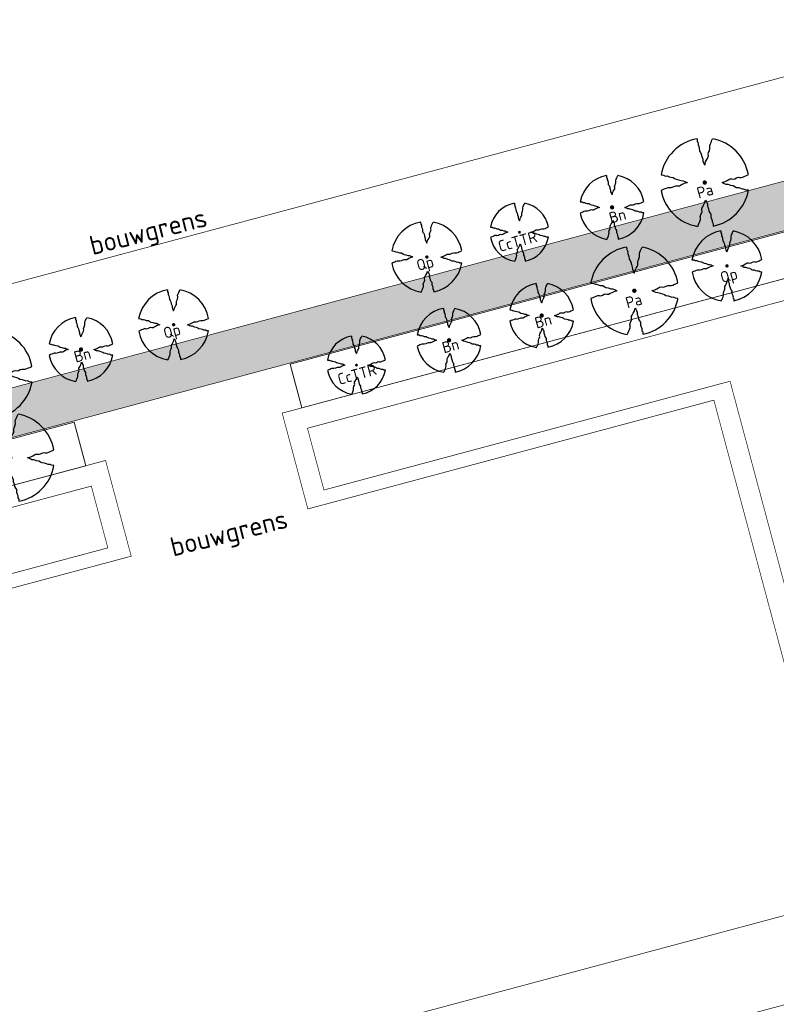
# Model space of a CAD drawing. Header units: metres. Extents: x 102000 to 105000, y 414600 to 420766.
# Tile 105 of 256: x 103096 to 103214, y 418256 to 418410. Entities that reach past the tile are written whole.
import ezdxf
from ezdxf.enums import TextEntityAlignment as Align

# ---------------------------------------------------------------- set-up
doc = ezdxf.new("R2010")
doc.units = ezdxf.units.M
doc.linetypes.add('DGN Style 2', pattern=[10.029034, 6.01742, -4.011614])
doc.layers.get('0').update_dxf_attribs({"color": 8})
for name, color, linetype, lineweight in [('00-Ontwerp DKIV', 8, 'Continuous', 0), ('N-PV-KG-GRENS_BOUWVLAK', 7, 'DGN Style 2', 0), ('N-WE-GR-BOOM-T35-500', 50, 'Continuous', 35)]:
    doc.layers.add(name, color=color, linetype=linetype, lineweight=lineweight)
doc.layers.add('N-GV-GR-BOOM_2021-2022-S', color=1, linetype='Continuous', lineweight=25, true_color=0xff0000)
doc.layers.add('N-WE-GW-WATERGANG_SLOOT_INSTEEK-G', color=7, linetype='Continuous', lineweight=5, true_color=0x00ff01)
doc.styles.add('NLCS-ISO-ANNOTATIEF-T25', font='NLCS-ISO.ttf', dxfattribs={"height": 2.5})
doc.styles.add('NLCS-ISO-M500-T35', font='NLCS-ISO.ttf', dxfattribs={"height": 1.75})

# ---------------------------------------------------------------- blocks, each defined once
blk = doc.blocks.new('N-SGR-BOOM_2E GROOTTE')
at = {"ltscale": 0.1}
h = blk.add_hatch(color=256, dxfattribs=at)
edge = h.paths.add_edge_path()
edge.add_arc((-0.002, 0.003), 0.15, 0, 360)
at = {"flags": 128}
for points in [[(-0.393, 2.219), (-0.386, 2.091), (-0.348, 2.03), (-0.339, 1.969), (-0.341, 1.917), (-0.308, 1.837), (-0.277, 1.741), (-0.267, 1.599), (-0.216, 1.531), (-0.176, 1.447), (-0.153, 1.329), (-0.105, 1.196), (-0.101, 1.091), (-0.064, 1.01), (-0.03, 0.939), (-0.003, 0.885), (0.045, 1.05), (0.096, 1.142), (0.143, 1.23), (0.18, 1.291), (0.184, 1.376), (0.173, 1.464), (0.193, 1.531), (0.234, 1.613), (0.265, 1.725), (0.255, 1.772), (0.254, 1.878), (0.285, 1.965), (0.319, 2.036), (0.35, 2.117), (0.397, 2.217)], [(-2.219, 0.389), (-2.089, 0.381), (-2.027, 0.345), (-1.967, 0.335), (-1.916, 0.339), (-1.835, 0.305), (-1.74, 0.274), (-1.598, 0.264), (-1.531, 0.213), (-1.443, 0.17), (-1.325, 0.147), (-1.195, 0.102), (-1.09, 0.098), (-1.008, 0.061), (-0.938, 0.027), (-0.883, 0), (-1.048, -0.048), (-1.141, -0.099), (-1.229, -0.146), (-1.29, -0.183), (-1.374, -0.186), (-1.462, -0.176), (-1.531, -0.196), (-1.612, -0.237), (-1.723, -0.268), (-1.77, -0.258), (-1.876, -0.259), (-1.963, -0.29), (-2.034, -0.323), (-2.115, -0.352), (-2.216, -0.401)], [(2.214, -0.385), (2.084, -0.378), (2.022, -0.34), (1.963, -0.33), (1.912, -0.335), (1.829, -0.3), (1.734, -0.27), (1.593, -0.259), (1.525, -0.21), (1.44, -0.168), (1.322, -0.144), (1.191, -0.097), (1.084, -0.093), (1.004, -0.057), (0.933, -0.022), (0.879, 0.005), (1.044, 0.053), (1.136, 0.103), (1.224, 0.15), (1.284, 0.188), (1.368, 0.191), (1.458, 0.18), (1.525, 0.201), (1.606, 0.24), (1.719, 0.273), (1.765, 0.263), (1.87, 0.262), (1.959, 0.292), (2.029, 0.328), (2.111, 0.357), (2.212, 0.405)], [(-0.36, -2.218), (-0.311, -2.117), (-0.28, -2.037), (-0.248, -1.966), (-0.217, -1.878), (-0.216, -1.773), (-0.228, -1.725), (-0.195, -1.613), (-0.156, -1.531), (-0.135, -1.464), (-0.145, -1.375), (-0.141, -1.292), (-0.104, -1.231), (-0.057, -1.143), (-0.006, -1.05), (0.041, -0.885), (0.069, -0.939), (0.102, -1.01), (0.139, -1.092), (0.144, -1.196), (0.19, -1.328), (0.213, -1.447), (0.255, -1.531), (0.305, -1.599), (0.316, -1.741), (0.347, -1.836), (0.381, -1.918), (0.376, -1.968), (0.387, -2.031), (0.423, -2.09), (0.432, -2.205)]]:
    blk.add_lwpolyline(points, dxfattribs=at)
for start, end in [(100.00022, 170.10982), (10.29993, 79.79197), (190.32413, 260.84325), (281.09456, 350.06209)]:
    blk.add_arc((-0.002, 0.003), 2.25, start, end)
blk = doc.blocks.new('N-SGR-BOOM_1E GROOTTE')
at = {"ltscale": 0.1}
h = blk.add_hatch(color=256, dxfattribs=at)
edge = h.paths.add_edge_path()
edge.add_arc((-0.002, 0.003), 0.15, 0, 360)
at = {"flags": 128}
for points in [[(-0.524, 2.958), (-0.514, 2.787), (-0.463, 2.705), (-0.451, 2.624), (-0.454, 2.555), (-0.41, 2.449), (-0.369, 2.321), (-0.356, 2.131), (-0.288, 2.041), (-0.234, 1.929), (-0.203, 1.77), (-0.139, 1.593), (-0.134, 1.454), (-0.085, 1.345), (-0.039, 1.25), (-0.004, 1.179), (0.061, 1.399), (0.129, 1.522), (0.191, 1.639), (0.24, 1.72), (0.246, 1.833), (0.231, 1.95), (0.258, 2.041), (0.313, 2.15), (0.354, 2.3), (0.34, 2.361), (0.339, 2.502), (0.381, 2.619), (0.426, 2.713), (0.467, 2.821), (0.53, 2.955)], [(-2.958, 0.518), (-2.785, 0.508), (-2.702, 0.459), (-2.622, 0.446), (-2.554, 0.452), (-2.446, 0.406), (-2.32, 0.364), (-2.13, 0.35), (-2.041, 0.283), (-1.924, 0.226), (-1.766, 0.196), (-1.593, 0.135), (-1.453, 0.13), (-1.344, 0.081), (-1.25, 0.035), (-1.177, -0.002), (-1.397, -0.066), (-1.521, -0.134), (-1.638, -0.196), (-1.719, -0.245), (-1.831, -0.249), (-1.949, -0.235), (-2.041, -0.263), (-2.149, -0.317), (-2.297, -0.358), (-2.359, -0.345), (-2.501, -0.346), (-2.617, -0.388), (-2.711, -0.431), (-2.82, -0.47), (-2.954, -0.535)], [(2.952, -0.515), (2.779, -0.505), (2.697, -0.455), (2.618, -0.442), (2.55, -0.448), (2.439, -0.402), (2.313, -0.36), (2.125, -0.346), (2.034, -0.281), (1.92, -0.225), (1.763, -0.193), (1.588, -0.131), (1.446, -0.126), (1.339, -0.077), (1.244, -0.03), (1.172, 0.006), (1.392, 0.07), (1.515, 0.137), (1.632, 0.2), (1.712, 0.249), (1.824, 0.254), (1.944, 0.238), (2.034, 0.267), (2.142, 0.32), (2.292, 0.363), (2.354, 0.349), (2.494, 0.348), (2.612, 0.389), (2.706, 0.436), (2.815, 0.475), (2.95, 0.538)], [(-0.479, -2.958), (-0.414, -2.824), (-0.373, -2.716), (-0.33, -2.623), (-0.289, -2.505), (-0.288, -2.365), (-0.303, -2.3), (-0.26, -2.151), (-0.208, -2.042), (-0.18, -1.952), (-0.193, -1.835), (-0.188, -1.724), (-0.138, -1.643), (-0.075, -1.526), (-0.007, -1.401), (0.055, -1.181), (0.093, -1.254), (0.137, -1.347), (0.186, -1.456), (0.192, -1.595), (0.254, -1.772), (0.284, -1.931), (0.34, -2.042), (0.407, -2.134), (0.422, -2.322), (0.463, -2.45), (0.508, -2.558), (0.502, -2.626), (0.516, -2.708), (0.565, -2.788), (0.576, -2.941)]]:
    blk.add_lwpolyline(points, dxfattribs=at)
for start, end in [(100.00022, 170.10982), (10.29993, 79.79197), (190.32413, 260.84325), (281.09456, 350.06209)]:
    blk.add_arc((-0.002, 0.003), 3, start, end)

msp = doc.modelspace()

# ---------------------------------------------------------------- hatches: boundary and pattern name
at = {"layer": '00-Ontwerp DKIV', "transparency": 33554623}
h = msp.add_hatch(color=256, dxfattribs=at)
h.dxf.hatch_style = 1
edge = h.paths.add_edge_path()
edge.add_line((102962.22, 418309.29), (103237.92, 418383.09))
edge.add_line((103237.92, 418383.09), (103275.68, 418390.8))
edge.add_arc((103314.5, 418407.47), 42.25, 197.0227, 203.2368, ccw=False)
edge.add_line((103274.11, 418395.1), (103273.06, 418394.82))
edge.add_line((103273.06, 418394.82), (103267.07, 418393.22))
edge.add_arc((103266.68, 418394.66), 1.5, 104.9946, 284.9949, ccw=False)
edge.add_line((103266.29, 418396.11), (103272.29, 418397.72))
edge.add_line((103272.29, 418397.72), (103273.33, 418398))
edge.add_arc((103314.5, 418407.47), 42.25, 186.0532, 192.9535, ccw=False)
edge.add_line((103272.49, 418403.01), (103227.88, 418388.16))
edge.add_line((103227.88, 418388.16), (102969.54, 418319.01))
edge.add_arc((102964.89, 418336.4), 18, 189.3143, 284.986, ccw=False)
edge.add_line((102947.13, 418333.48), (102947.93, 418328.57))
edge.add_line((102947.93, 418328.57), (102948.74, 418323.66))
edge.add_line((102948.74, 418323.66), (102949.7, 418317.74))
edge.add_line((102949.7, 418317.74), (102950.67, 418311.81))
edge.add_line((102950.67, 418311.81), (102950.98, 418309.92))
edge.add_arc((102957.57, 418326.67), 18, 248.5309, 284.986)

# ---------------------------------------------------------------- linework, layer by layer
at = {"layer": '00-Ontwerp DKIV', "transparency": 33554687, "const_width": 0.1}
msp.add_lwpolyline([(102986.55, 418339.87), (102976.29, 418400.63), (102967.62, 418447.87), (102961.55, 418479.79), (102958.41, 418494.74), (103001.93, 418503.89), (102986.55, 418561.35), (103195.83, 418617.37), (103222.93, 418622.91), (103272.77, 418436.72), (103253.9, 418431.67), (103258.45, 418414.67), (103227.39, 418404.34)], close=True, dxfattribs=at)
msp.add_lwpolyline([(102962.22, 418309.29), (103237.92, 418383.09), (103275.68, 418390.8, -0.027121), (103274.11, 418395.1), (103273.06, 418394.82), (103267.07, 418393.22, -1.000003), (103266.29, 418396.11), (103272.29, 418397.72), (103273.33, 418398, -0.030118), (103272.49, 418403.01), (103227.88, 418388.16), (102969.54, 418319.01, -0.443513), (102947.13, 418333.48), (102947.93, 418328.57), (102948.74, 418323.66), (102949.7, 418317.74), (102950.67, 418311.81), (102950.98, 418309.92, 0.160421), (102962.22, 418309.29)], format="xyb", close=True, dxfattribs=at)
at = {"layer": '00-Ontwerp DKIV', "transparency": 33554687, "const_width": 0.1, "flags": 128}
for points in [[(103271.23, 418384.5), (103137.12, 418348.6), (103141.13, 418333.62), (103204.65, 418350.63), (103206.2, 418344.83), (103207.39, 418340.39), (103209.57, 418332.28), (103210.76, 418327.83), (103212.93, 418319.72), (103214.12, 418315.28), (103216.29, 418307.16)], [(103225.53, 418272.68), (103067.85, 418230.47)]]:
    msp.add_lwpolyline(points, dxfattribs=at)
for points in [[(103085.73, 418163.01), (103151.61, 418123.75, 0.283603), (103156.85, 418123.56), (103195.4, 418154.1), (103234.1, 418184.75, 0.157781), (103236.37, 418188.02), (103261.79, 418258.05), (103281.88, 418337.14), (103285.85, 418353.22, 0.237238), (103281.39, 418369.51, -0.045891), (103273.76, 418378.04, 0.319701), (103268.11, 418380.25), (103141.07, 418346.24), (103143.65, 418336.58), (103207.18, 418353.59), (103232.11, 418260.48), (103068.43, 418216.65)], [(103046.97, 418308.42), (103113.5, 418326.23), (103109.49, 418341.2), (102972.74, 418304.72, 0.378506)], [(103043.52, 418309.78), (103109.84, 418327.53), (103107.26, 418337.19), (103107.25, 418337.19), (102973.62, 418301.42, 0.378506)]]:
    msp.add_lwpolyline(points, format="xyb", dxfattribs=at)
at = {"layer": 'N-WE-GW-WATERGANG_SLOOT_INSTEEK-G', "color": 8}
for points in [[(103253.14, 418194.7), (103290.25, 418334.38), (103293.73, 418351.78, 0.260092), (103285.72, 418376.54, -0.034448), (103281.75, 418380.79, -0.050496), (103281.75, 418380.79, -0.069605), (103275.68, 418390.8), (103264.27, 418388.27), (103260.63, 418387.52), (103237.96, 418382.89), (103138.39, 418356.24), (103138.39, 418356.24, 0.414212), (103138.39, 418356.24), (103140.21, 418349.43), (103271.23, 418384.5, -0.318556), (103280.1, 418381.55, 0.04534), (103285.81, 418375.29, -0.24729), (103292.71, 418352.14), (103289.35, 418335.19), (103267.13, 418255.08)], [(102972.74, 418304.72), (103106.4, 418340.38), (103106.4, 418340.38), (103104.58, 418347.19, 0.643021), (103104.58, 418347.19), (102962.51, 418309.16, -0.110083)]]:
    msp.add_lwpolyline(points, format="xyb", dxfattribs=at)

# ---------------------------------------------------------------- block references
at = {"layer": 'N-GV-GR-BOOM_2021-2022-S', "transparency": 33554687}
for name, p, xscale, yscale, zscale in [('N-SGR-BOOM_1E GROOTTE', (103203.22, 418384.65), 2.311807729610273, 2.311807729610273, 2.311807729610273), ('N-SGR-BOOM_2E GROOTTE', (103188.73, 418380.77), 2.25, 2.25, 2), ('N-SGR-BOOM_1E GROOTTE', (103174.24, 418376.89), 1.533157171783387, 1.533157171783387, 1.533157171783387), ('N-SGR-BOOM_1E GROOTTE', (103159.75, 418373.01), 1.851365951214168, 1.851365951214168, 1.851365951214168), ('N-SGR-BOOM_1E GROOTTE', (103206.7, 418371.62), 1.851365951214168, 1.851365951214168, 1.851365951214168), ('N-SGR-BOOM_1E GROOTTE', (103192.21, 418367.74), 2.311807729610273, 2.311807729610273, 2.311807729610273), ('N-SGR-BOOM_2E GROOTTE', (103177.72, 418363.86), 2.25, 2.25, 2), ('N-SGR-BOOM_1E GROOTTE', (103120.14, 418362.42), 1.851365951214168, 1.851365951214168, 1.851365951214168), ('N-SGR-BOOM_2E GROOTTE', (103163.23, 418359.99), 2.25, 2.25, 2), ('N-SGR-BOOM_2E GROOTTE', (103105.65, 418358.54), 2.25, 2.25, 2), ('N-SGR-BOOM_1E GROOTTE', (103091.16, 418354.66), 2.311807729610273, 2.311807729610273, 2.311807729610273), ('N-SGR-BOOM_1E GROOTTE', (103148.74, 418356.11), 1.533157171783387, 1.533157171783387, 1.533157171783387), ('N-SGR-BOOM_1E GROOTTE', (103094.59, 418341.61), 2.311807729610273, 2.311807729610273, 2.311807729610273)]:
    msp.add_blockref(name, p, dxfattribs=dict(at, xscale=xscale, yscale=yscale, zscale=zscale))

# ---------------------------------------------------------------- texts
at = {"layer": 'N-PV-KG-GRENS_BOUWVLAK', "transparency": 33554687, "style": 'NLCS-ISO-ANNOTATIEF-T25'}
for p in [(103116.73, 418374.71), (103129.35, 418327.57)]:
    msp.add_text('bouwgrens', height=3, rotation=14.1789, dxfattribs=at).set_placement(p, align=Align.BOTTOM_CENTER)
at = {"layer": 'N-WE-GR-BOOM-T35-500', "style": 'NLCS-ISO-M500-T35'}
for s, p in [('Pa', (103202.26, 418382.14)), ('Bn', (103188.54, 418378.23)), ('CcTTR', (103171.18, 418373.79)), ('Qp', (103158.4, 418370.81)), ('Qp', (103205.92, 418368.92)), ('Pa', (103191.12, 418364.96)), ('Bn', (103176.91, 418361.81)), ('Qp', (103118.8, 418360.21)), ('Bn', (103162.42, 418357.94)), ('Bn', (103104.83, 418356.49)), ('CcTTR', (103146.07, 418353))]:
    msp.add_text(s, height=1.75, rotation=15.46, dxfattribs=at).set_placement(p)

doc.saveas('drawing.dxf')
